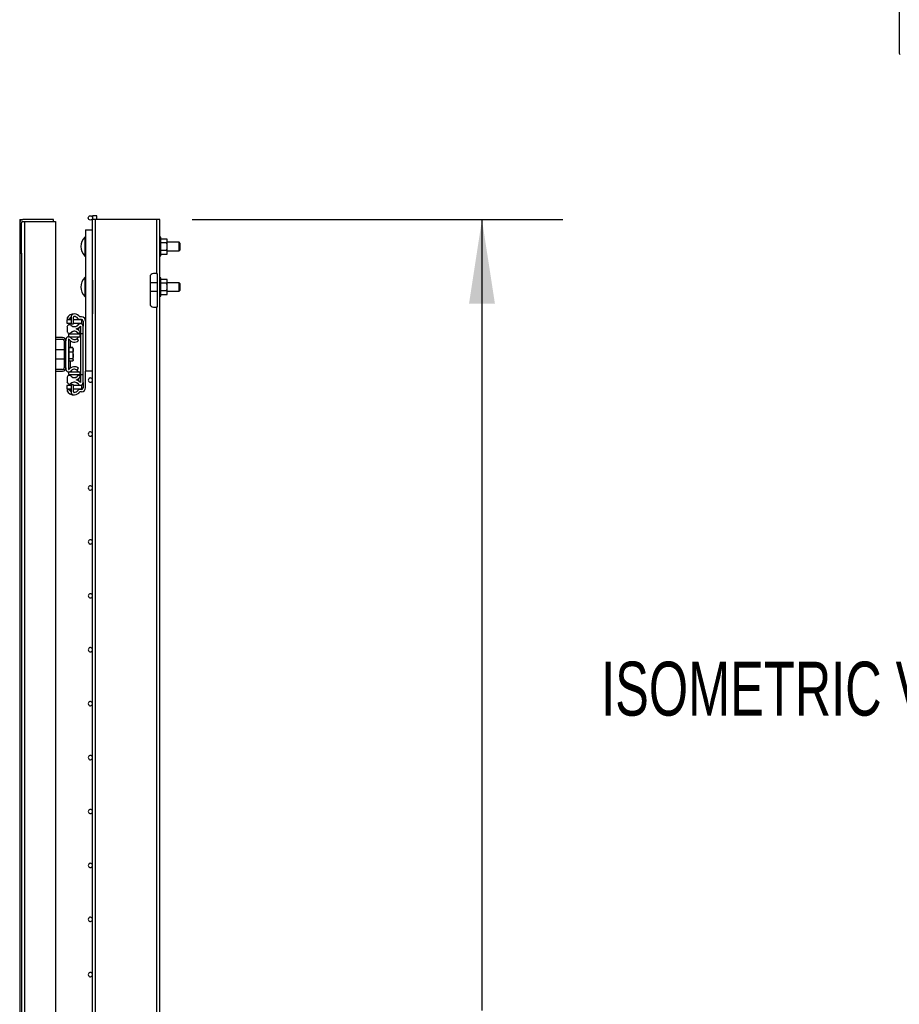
# Model space of a CAD drawing. Header units: inches. Extents: x 0.2 to 10.8, y 0.2 to 8.2.
# Tile 20 of 42: x 6.8 to 8.1, y 3.8 to 5.4. Entities that reach past the tile are written whole.
import ezdxf

# ---------------------------------------------------------------- set-up
doc = ezdxf.new("R2010")
doc.units = ezdxf.units.IN
doc.header["$MEASUREMENT"] = 0
doc.layers.add('DIMENSIONS', color=140, linetype='Continuous', lineweight=25)
doc.styles.add('SLDTEXTSTYLE0', font='TXT', dxfattribs={"width": 0.7})
doc.dimstyles.new('SLDDIMSTYLE0', dxfattribs={"dimtxt": 0.084961, "dimasz": 0.13, "dimexe": 0, "dimexo": 0.0625, "dimgap": 0.02124, "dimtad": 0, "dimtih": 1, "dimtoh": 1, "dimlfac": 24, "dimrnd": 1e-09, "dimzin": 12, "dimdsep": 46, "dimtxsty": 'SLDTEXTSTYLE0', "dimsah": 1, "dimcen": 0.09, "dimadec": 0, "dimazin": 3, "dimtfac": 1, "dimtofl": 0, "dimtmove": 0, "dimatfit": 3, "dimfxl": 0, "dimfrac": 2, "dimtolj": 1, "dimtzin": 12, "dimarcsym": 0})

# ---------------------------------------------------------------- blocks, each defined once
blk = doc.blocks.new('SW_NOTE_0')
at = {"layer": 'DIMENSIONS', "color": 0, "insert": (0, 0.859), "char_height": 0.66667, "attachment_point": 1, "style": 'SLDTEXTSTYLE0'}
blk.add_mtext('ISOMETRIC VIEW', dxfattribs=at)
blk = doc.blocks.new('ISOMETRIC_VIEW')
at = {"layer": 'DIMENSIONS', "color": 140}
blk.add_blockref('SW_NOTE_0', (0, -0.097), dxfattribs=at)
blk = doc.blocks.new('_D_7')
at = {"layer": 'DIMENSIONS'}
for p, q in [((7.023, 5.0463), (7.5959, 5.0463)), ((7.4709, 5.0463), (7.4709, 3.8242)), ((7.274, 3.6701), (7.2455, 3.6701)), ((7.2455, 3.6701), (7.2455, 3.5351)), ((7.6678, 3.6701), (7.6964, 3.6701)), ((7.6964, 3.6701), (7.6964, 3.5351)), ((7.2455, 3.5351), (7.274, 3.5351)), ((7.6964, 3.5351), (7.6678, 3.5351)), ((7.4709, 2.0827), (7.4709, 3.5161)), ((7.1272, 2.0827), (7.5959, 2.0827))]:
    blk.add_line(p, q, dxfattribs=at)
for points in [[(7.4709, 5.0463), (7.4509, 4.9163), (7.4909, 4.9163)], [(7.4709, 2.0827), (7.4909, 2.2127), (7.4509, 2.2127)]]:
    blk.add_solid(points, dxfattribs=at)
at = {"layer": 'DIMENSIONS', "char_height": 0.08333, "attachment_point": 1, "style": 'SLDTEXTSTYLE0'}
for s, insert in [('71.13', (7.3093, 3.7966)), ('1806.6', (7.274, 3.6425))]:
    blk.add_mtext(s, dxfattribs=dict(at, insert=insert))

msp = doc.modelspace()

# ---------------------------------------------------------------- linework, layer by layer
for p, q in [((8.11566, 7.54899), (8.11566, 5.3035)), ((6.86926, 5.05214), (6.86926, 5.04628)), ((6.87592, 5.05214), (6.86926, 5.05214)), ((6.87592, 5.04628), (6.87592, 5.05214)), ((6.75667, 5.04628), (6.75667, 5.04148)), ((6.75667, 5.04628), (6.76147, 5.04628)), ((6.75667, 5.04148), (6.75667, 4.9942)), ((6.75967, 4.9942), (6.75967, 5.04148)), ((6.80875, 5.04628), (6.76147, 5.04628)), ((6.76147, 5.04328), (6.80875, 5.04328)), ((6.76447, 2.29849), (6.76447, 5.04328)), ((6.76447, 5.04328), (6.81175, 5.04328)), ((6.80875, 5.04328), (6.80875, 5.04628)), ((6.81175, 5.04328), (6.81175, 3.72337)), ((6.86888, 5.04628), (6.86888, 4.95253)), ((6.87388, 5.04628), (6.86888, 5.04628)), ((6.87388, 2.08274), (6.87388, 5.04628)), ((6.96805, 5.04628), (6.87388, 5.04628)), ((6.96805, 5.04628), (6.96805, 4.96295)), ((6.97305, 5.04628), (6.96805, 5.04628)), ((6.97305, 2.08274), (6.97305, 5.04628)), ((6.85846, 5.03066), (6.85846, 4.81191)), ((6.85846, 5.03066), (6.86888, 5.03066)), ((6.85721, 5.01938), (6.85721, 4.98986)), ((6.97471, 5.01894), (6.97305, 5.01894)), ((6.97471, 5.00462), (6.97471, 5.01894)), ((6.97471, 5.01665), (6.98384, 5.01665)), ((6.98384, 5.01063), (6.97471, 5.01063)), ((6.98477, 5.01503), (6.98384, 5.01665)), ((6.98477, 5.01364), (6.98477, 5.01503)), ((6.98477, 5.00462), (6.98477, 5.01364)), ((7.00305, 5.01121), (6.98477, 5.01121)), ((7.0043, 5.00996), (7.00305, 5.01121)), ((7.00305, 4.99803), (7.00305, 5.01121)), ((7.0043, 5.00996), (7.0043, 4.99928)), ((6.75667, 4.9942), (6.75967, 4.9942)), ((6.75667, 4.9942), (6.75667, 3.78689)), ((6.75967, 4.9942), (6.75967, 2.34758)), ((6.97471, 4.99029), (6.97471, 5.00462)), ((6.98384, 4.9986), (6.97471, 4.9986)), ((6.98384, 4.99259), (6.97471, 4.99259)), ((6.98384, 4.99259), (6.98477, 4.9942)), ((6.98477, 4.9956), (6.98477, 5.00462)), ((6.98477, 4.99803), (7.00305, 4.99803)), ((6.98477, 4.9942), (6.98477, 4.9956)), ((7.00305, 4.99803), (7.0043, 4.99928)), ((6.97305, 4.99029), (6.97471, 4.99029)), ((6.96805, 4.96295), (6.96346, 4.96295)), ((6.96805, 4.96295), (6.96888, 4.96295)), ((6.96888, 4.96295), (6.96888, 4.91087)), ((6.85721, 4.95688), (6.85721, 4.92736)), ((6.86888, 4.95253), (6.86895, 4.95253)), ((6.86888, 4.95253), (6.86888, 4.94712)), ((6.86888, 4.94712), (6.86888, 4.90587)), ((6.86895, 4.94712), (6.86888, 4.94712)), ((6.86895, 4.95253), (6.86895, 4.90045)), ((6.95805, 4.95753), (6.95805, 4.91628)), ((6.96888, 4.94871), (6.95805, 4.94871)), ((6.97471, 4.95644), (6.97305, 4.95644)), ((6.97471, 4.94212), (6.97471, 4.95644)), ((6.97471, 4.95415), (6.98384, 4.95415)), ((6.98384, 4.94813), (6.97471, 4.94813)), ((6.98477, 4.95253), (6.98384, 4.95415)), ((6.98477, 4.95114), (6.98477, 4.95253)), ((6.98477, 4.94212), (6.98477, 4.95114)), ((7.00305, 4.94871), (6.98477, 4.94871)), ((7.0043, 4.94746), (7.00305, 4.94871)), ((7.00305, 4.93553), (7.00305, 4.94871)), ((7.0043, 4.94746), (7.0043, 4.93678)), ((6.95805, 4.93553), (6.96888, 4.93553)), ((6.97471, 4.92779), (6.97471, 4.94212)), ((6.98384, 4.9361), (6.97471, 4.9361)), ((6.98384, 4.93009), (6.98477, 4.9317)), ((6.98477, 4.9331), (6.98477, 4.94212)), ((6.98477, 4.93553), (7.00305, 4.93553)), ((6.98477, 4.9317), (6.98477, 4.9331)), ((7.00305, 4.93553), (7.0043, 4.93678)), ((6.97305, 4.92779), (6.97471, 4.92779)), ((6.98384, 4.93009), (6.97471, 4.93009)), ((6.86888, 4.90587), (6.86888, 4.90045)), ((6.86888, 4.90587), (6.86895, 4.90587)), ((6.86888, 4.90045), (6.86888, 3.70253)), ((6.86895, 4.90045), (6.86888, 4.90045)), ((6.96346, 4.91087), (6.96805, 4.91087)), ((6.96888, 4.91087), (6.96805, 4.91087)), ((6.96805, 4.91087), (6.96805, 3.71295)), ((6.82929, 4.89357), (6.83282, 4.89197)), ((6.82938, 4.89135), (6.82938, 4.88614)), ((6.83596, 4.89135), (6.82938, 4.89135)), ((6.82938, 4.88614), (6.83596, 4.88614)), ((6.83596, 4.89565), (6.83596, 4.885)), ((6.83596, 4.885), (6.83984, 4.885)), ((6.83984, 4.885), (6.83984, 4.89565)), ((6.8528, 4.89135), (6.83984, 4.89135)), ((6.83984, 4.88614), (6.8528, 4.88614)), ((6.84845, 4.89135), (6.84798, 4.89241)), ((6.84821, 4.88471), (6.84821, 4.88554)), ((6.85198, 4.89585), (6.84978, 4.89585)), ((6.85198, 4.89197), (6.84978, 4.89197)), ((6.8528, 4.88614), (6.8528, 4.89135)), ((6.85459, 4.88937), (6.85459, 4.88145)), ((6.82976, 4.8801), (6.82976, 4.87418)), ((6.83607, 4.87158), (6.83607, 4.87141)), ((6.8378, 4.88166), (6.8378, 4.88163)), ((6.8378, 4.87294), (6.8378, 4.87289)), ((6.83805, 4.88154), (6.83805, 4.88152)), ((6.83805, 4.87307), (6.83805, 4.87303)), ((6.84708, 4.87024), (6.85048, 4.87211)), ((6.84821, 4.87495), (6.84821, 4.8794)), ((6.84821, 4.86921), (6.84821, 4.87087)), ((6.84841, 4.87962), (6.85071, 4.87962)), ((6.85071, 4.88149), (6.85071, 4.86954)), ((6.85459, 4.86954), (6.85071, 4.86954)), ((6.85071, 4.86954), (6.85071, 4.80636)), ((6.85459, 4.86954), (6.85459, 4.88145)), ((6.85459, 4.80636), (6.85459, 4.86954)), ((6.82298, 4.86399), (6.81175, 4.86399)), ((6.81175, 4.86139), (6.82298, 4.86139)), ((6.82548, 4.85889), (6.82548, 4.81701)), ((6.82809, 4.86111), (6.82809, 4.85889)), ((6.82809, 4.81701), (6.82809, 4.85889)), ((6.83196, 4.86111), (6.83196, 4.8148)), ((6.83198, 4.86921), (6.83198, 4.86534)), ((6.85021, 4.86921), (6.83198, 4.86921)), ((6.83198, 4.86534), (6.85021, 4.86534)), ((6.83455, 4.86534), (6.83455, 4.86461)), ((6.83455, 4.85922), (6.83455, 4.84848)), ((6.84766, 4.85925), (6.84528, 4.8623)), ((6.85021, 4.86534), (6.85021, 4.86921)), ((6.85071, 4.8692), (6.85021, 4.8692)), ((6.82548, 4.84487), (6.81175, 4.84487)), ((6.83288, 4.8432), (6.83196, 4.8432)), ((6.83288, 4.84826), (6.83288, 4.84848)), ((6.83857, 4.84848), (6.83288, 4.84848)), ((6.83857, 4.84826), (6.83288, 4.84826)), ((6.83288, 4.84128), (6.83288, 4.84826)), ((6.83288, 4.83097), (6.83288, 4.84128)), ((6.83857, 4.84128), (6.83288, 4.84128)), ((6.83892, 4.84756), (6.83857, 4.84826)), ((6.83939, 4.84707), (6.83906, 4.84764)), ((6.83939, 4.84477), (6.83939, 4.84707)), ((6.83939, 4.83612), (6.83939, 4.84477)), ((6.81175, 4.83103), (6.82548, 4.83103)), ((6.83196, 4.8327), (6.83288, 4.8327)), ((6.83857, 4.83097), (6.83288, 4.83097)), ((6.83288, 4.82764), (6.83288, 4.83097)), ((6.83857, 4.82764), (6.83288, 4.82764)), ((6.83288, 4.82743), (6.83288, 4.82764)), ((6.83857, 4.82743), (6.83288, 4.82743)), ((6.83455, 4.82743), (6.83455, 4.81669)), ((6.83906, 4.82826), (6.83939, 4.82884)), ((6.83939, 4.8293), (6.83939, 4.83612)), ((6.83939, 4.82884), (6.83939, 4.8293)), ((6.82298, 4.81451), (6.81175, 4.81451)), ((6.81175, 4.81191), (6.82298, 4.81191)), ((6.82809, 4.81701), (6.82809, 4.8148)), ((6.83198, 4.81057), (6.83198, 4.80669)), ((6.85021, 4.81057), (6.83198, 4.81057)), ((6.83455, 4.8113), (6.83455, 4.81057)), ((6.84528, 4.8136), (6.84766, 4.81665)), ((6.85021, 4.80669), (6.85021, 4.81057)), ((6.86888, 4.81191), (6.85846, 4.81191)), ((6.85846, 4.78653), (6.85846, 4.81191)), ((6.82976, 4.80172), (6.82976, 4.7958)), ((6.83198, 4.80669), (6.85021, 4.80669)), ((6.83607, 4.80449), (6.83607, 4.80432)), ((6.8378, 4.80301), (6.8378, 4.80296)), ((6.8378, 4.79427), (6.8378, 4.79424)), ((6.83805, 4.80287), (6.83805, 4.80283)), ((6.83805, 4.79438), (6.83805, 4.79435)), ((6.85048, 4.80379), (6.84708, 4.80566)), ((6.84821, 4.80504), (6.84821, 4.80669)), ((6.84821, 4.7965), (6.84821, 4.80095)), ((6.85071, 4.79628), (6.84823, 4.79628)), ((6.85021, 4.8067), (6.85071, 4.8067)), ((6.85071, 4.80636), (6.85071, 4.79441)), ((6.85459, 4.80636), (6.85071, 4.80636)), ((6.85459, 4.79445), (6.85459, 4.80636)), ((6.85459, 4.79445), (6.85459, 4.78653)), ((6.83282, 4.78394), (6.82929, 4.78234)), ((6.82938, 4.78976), (6.82938, 4.78455)), ((6.83596, 4.78976), (6.82938, 4.78976)), ((6.82938, 4.78455), (6.83596, 4.78455)), ((6.83596, 4.7909), (6.83596, 4.78025)), ((6.83984, 4.7909), (6.83596, 4.7909)), ((6.83984, 4.78025), (6.83984, 4.7909)), ((6.8528, 4.78976), (6.83984, 4.78976)), ((6.83984, 4.78455), (6.8528, 4.78455)), ((6.848, 4.7835), (6.84846, 4.78455)), ((6.84821, 4.79038), (6.84821, 4.79119)), ((6.85198, 4.78393), (6.84978, 4.78393)), ((6.85198, 4.78005), (6.84978, 4.78005)), ((6.8528, 4.78455), (6.8528, 4.78976))]:
    msp.add_line(p, q)
at = {"flags": 128}
for points in [[(6.8422, 4.89647), (6.84055, 4.89654), (6.8403, 4.89652)], [(6.84529, 4.8623), (6.84647, 4.86361), (6.84731, 4.86534)], [(6.84731, 4.81057), (6.84647, 4.8123), (6.84529, 4.8136)], [(6.8403, 4.77939), (6.84056, 4.77936), (6.84219, 4.77942)]]:
    msp.add_lwpolyline(points, dxfattribs=at)
msp.add_circle((6.86592, 5.04881), 0.00333)
for centre, radius, start, end in [((8.11821, 5.30376), 0.00257, 185.6948, 245.62534), ((6.76147, 5.04148), 0.0048, 90, 180), ((6.76147, 5.04148), 0.0018, 90, 180), ((6.87209, 5.00462), 0.02096, 135.23467, 224.76533), ((6.85773, 5.01886), 0.000733, 0, 135.23467), ((6.85773, 4.99037), 0.000733, 224.76533, 360), ((6.96346, 4.95753), 0.00542, 90, 180), ((6.87209, 4.94212), 0.02096, 135.23467, 224.76533), ((6.85773, 4.95636), 0.000733, 0, 135.23467), ((6.85773, 4.92787), 0.000733, 224.76533, 0), ((6.96346, 4.91628), 0.00542, 180, 270), ((6.84021, 4.8886), 0.012, 84.59946, 155.49338), ((6.84088, 4.89565), 0.00492, 84.59946, 180), ((6.84021, 4.8886), 0.012, 37.1689, 84.59946), ((6.84021, 4.8886), 0.00812, 121.53887, 155.49338), ((6.84109, 4.88874), 0.00781, 130.96634, 160.52878), ((6.84109, 4.88874), 0.00781, 199.47122, 340.52878), ((6.84088, 4.89565), 0.00104, 84.59946, 180), ((6.84021, 4.8886), 0.00812, 37.1689, 84.59946), ((6.84978, 4.89585), 0.00388, 217.1689, 270), ((6.85056, 4.88145), 0.00402, 0.00001, 141.23245), ((6.85198, 4.88937), 0.00648, 0, 90), ((6.85198, 4.88937), 0.0026, 0, 90), ((6.83342, 4.8801), 0.00367, 49.41778, 180), ((6.83345, 4.87418), 0.00369, 180, 316.58819), ((6.84109, 4.86727), 0.00651, 17.31351, 162.68649), ((6.84109, 4.88905), 0.00813, 229.41778, 321.23245), ((6.84109, 4.86695), 0.00683, 28.79697, 136.58819), ((6.84109, 4.88905), 0.012, 282.50133, 321.45305), ((6.84109, 4.86695), 0.01071, 28.79697, 75.96158), ((6.82298, 4.85889), 0.0051, 0, 90), ((6.82298, 4.85889), 0.0025, 0, 90), ((6.83226, 4.86111), 0.00418, 36.76522, 180), ((6.83226, 4.86111), 0.000303, 36.76522, 180), ((6.84109, 4.8677), 0.01071, 216.76522, 307.90066), ((6.84109, 4.86727), 0.00651, 197.31351, 229.40242), ((6.84109, 4.8677), 0.00683, 216.76522, 307.90066), ((6.82298, 4.81701), 0.0051, 270, 0), ((6.82298, 4.81701), 0.0025, 270, 0), ((6.83226, 4.8148), 0.00418, 180, 323.23478), ((6.83226, 4.8148), 0.000303, 180, 323.23478), ((6.84109, 4.8082), 0.01071, 52.09934, 143.23478), ((6.84109, 4.80863), 0.00651, 130.59758, 162.68649), ((6.84109, 4.8082), 0.00683, 52.09934, 143.23478), ((6.83345, 4.80172), 0.00369, 43.41181, 180), ((6.83342, 4.7958), 0.00367, 180, 310.58222), ((6.8411, 4.78716), 0.00781, 19.47122, 160.52878), ((6.84109, 4.80863), 0.00651, 197.31351, 342.68649), ((6.84109, 4.78685), 0.00813, 38.76755, 130.58222), ((6.84109, 4.80895), 0.00683, 223.41181, 331.20303), ((6.84109, 4.80895), 0.01071, 284.03842, 331.20303), ((6.84109, 4.78685), 0.012, 38.54695, 77.49867), ((6.85056, 4.79445), 0.00402, 218.76755, 359.99999), ((6.86592, 4.79821), 0.00333, 27.43924, 332.56076), ((6.84021, 4.7873), 0.012, 204.45446, 275.40054), ((6.84021, 4.7873), 0.00812, 204.45446, 238.46113), ((6.8411, 4.78716), 0.00781, 199.47122, 228.92244), ((6.84088, 4.78025), 0.00492, 180, 275.40054), ((6.84088, 4.78025), 0.00104, 180, 275.40054), ((6.84021, 4.7873), 0.00812, 275.40054, 322.8311), ((6.84021, 4.7873), 0.012, 275.40054, 322.8311), ((6.84978, 4.78005), 0.00388, 90, 142.8311), ((6.85198, 4.78653), 0.0026, 270, 0), ((6.85198, 4.78653), 0.00648, 270, 0), ((6.86592, 4.71488), 0.00333, 27.43924, 332.56076), ((6.86592, 4.63154), 0.00333, 27.43924, 332.56076), ((6.86592, 4.54821), 0.00333, 27.43924, 332.56076), ((6.86592, 4.46488), 0.00333, 27.43924, 332.56076), ((6.86592, 4.38154), 0.00333, 27.43924, 332.56076), ((6.86592, 4.29821), 0.00333, 27.43924, 332.56076), ((6.86592, 4.21488), 0.00333, 27.43924, 332.56076), ((6.86592, 4.13154), 0.00333, 27.43924, 332.56076), ((6.86592, 4.04821), 0.00333, 27.43924, 332.56076), ((6.86592, 3.96488), 0.00333, 27.43924, 332.56076), ((6.86592, 3.87946), 0.00333, 27.43924, 332.56076)]:
    msp.add_arc(centre, radius, start, end)
for points in [[(6.98477, 5.01364), (6.98477, 5.01466), (6.9844, 5.01566), (6.98384, 5.01665)], [(6.98384, 5.01063), (6.9844, 5.01161), (6.98477, 5.01261), (6.98477, 5.01364)], [(6.98477, 5.00462), (6.98477, 5.00667), (6.9844, 5.00867), (6.98384, 5.01063)], [(6.98384, 4.9986), (6.9844, 5.00057), (6.98477, 5.00256), (6.98477, 5.00462)], [(6.98477, 4.9956), (6.98477, 4.99662), (6.9844, 4.99762), (6.98384, 4.9986)], [(6.98384, 4.99259), (6.9844, 4.99357), (6.98477, 4.99457), (6.98477, 4.9956)], [(6.98477, 4.95114), (6.98477, 4.95216), (6.9844, 4.95316), (6.98384, 4.95415)], [(6.98384, 4.94813), (6.9844, 4.94911), (6.98477, 4.95011), (6.98477, 4.95114)], [(6.98477, 4.94212), (6.98477, 4.94417), (6.9844, 4.94617), (6.98384, 4.94813)], [(6.98384, 4.9361), (6.9844, 4.93807), (6.98477, 4.94006), (6.98477, 4.94212)], [(6.98477, 4.9331), (6.98477, 4.93412), (6.9844, 4.93512), (6.98384, 4.9361)], [(6.98384, 4.93009), (6.9844, 4.93107), (6.98477, 4.93207), (6.98477, 4.9331)], [(6.83857, 4.84826), (6.83907, 4.84712), (6.83939, 4.84596), (6.83939, 4.84477)], [(6.83939, 4.84477), (6.83939, 4.84358), (6.83907, 4.84242), (6.83857, 4.84128)], [(6.83857, 4.84128), (6.83907, 4.83959), (6.83939, 4.83788), (6.83939, 4.83612)], [(6.83939, 4.83612), (6.83939, 4.83436), (6.83907, 4.83265), (6.83857, 4.83097)], [(6.83857, 4.83097), (6.83907, 4.83042), (6.83939, 4.82987), (6.83939, 4.8293)], [(6.83939, 4.8293), (6.83939, 4.82874), (6.83907, 4.82818), (6.83857, 4.82764)]]:
    msp.add_open_spline(points, degree=3)

# ---------------------------------------------------------------- block references
at = {"layer": 'DIMENSIONS', "xscale": 0.125, "yscale": 0.125, "zscale": 0.125}
msp.add_blockref('ISOMETRIC_VIEW', (7.65503, 4.26781), dxfattribs=at)

# ---------------------------------------------------------------- dimensions: what is measured, and where the dimension line sits
at = {"layer": 'DIMENSIONS'}
dim = msp.add_linear_dim(base=(7.47091, 5.04628), p1=(7.07721, 2.08274), p2=(6.97305, 5.04628), angle=90, dimstyle='SLDDIMSTYLE0', dxfattribs=at)
dim.commit()
dim.dimension.update_dxf_attribs({"geometry": '_D_7', "text_midpoint": (7.47091, 3.67015), "dimtype": 160})

doc.saveas('drawing.dxf')
